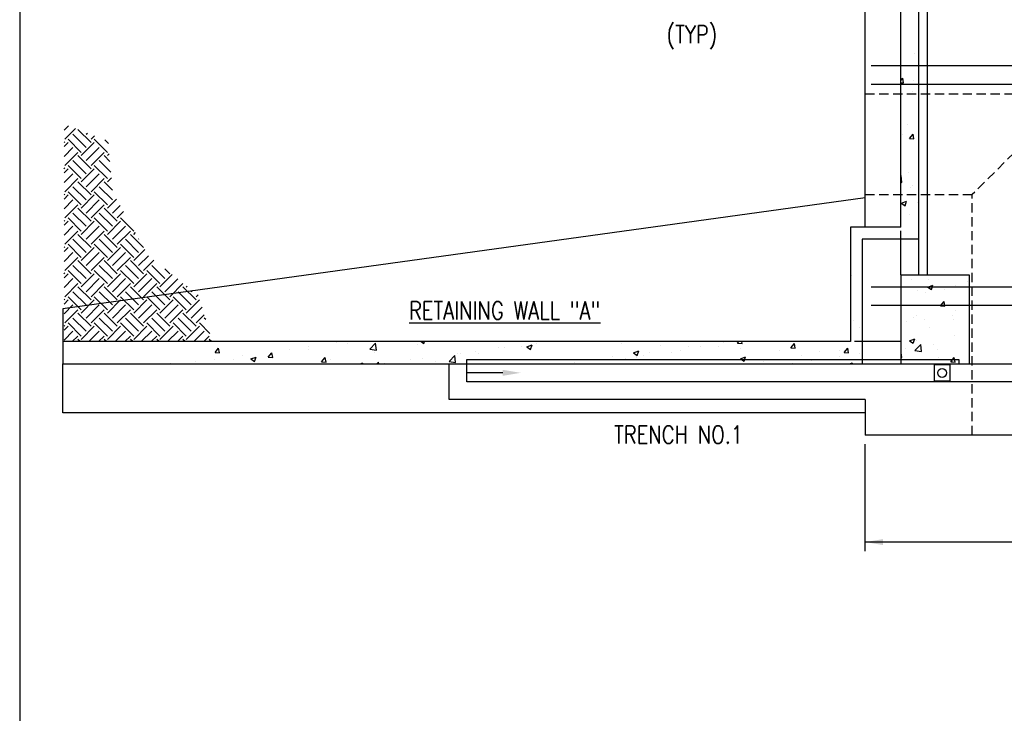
# Model space of a CAD drawing. Header units: inches. Extents: x -9715 to 32893, y -15613 to -1138.
# Tile 46 of 256: x 3448 to 4110, y -8610 to -8143. Entities that reach past the tile are written whole.
import ezdxf

# ---------------------------------------------------------------- set-up
doc = ezdxf.new("R2010")
doc.units = ezdxf.units.IN
doc.header["$MEASUREMENT"] = 0
for name, pattern in [('DASHED', [0.75, 0.5, -0.25]), ('HIDDEN', [0.375, 0.25, -0.125]), ('HIDDEN2', [0.1875, 0.125, -0.0625])]:
    doc.linetypes.add(name, pattern=pattern)
doc.layers.get('0').update_dxf_attribs({"color": 252})
doc.layers.get('DEFPOINTS').update_dxf_attribs({"color": 11})
for name, color, linetype in [('S-ANNO-DIMS', 2, 'Continuous'), ('S-ANNO-TEXT', 2, 'Continuous'), ('S-FNDN', 7, 'Continuous'), ('S-FNDN-FTNG-REBAR', 5, 'Continuous'), ('S-FNDN-PATT', 8, 'Continuous')]:
    doc.layers.add(name, color=color, linetype=linetype)
doc.styles.add('125', font='romans.shx', dxfattribs={"width": 0.8, "height": 2})

# ---------------------------------------------------------------- blocks, each defined once
blk = doc.blocks.new('*X680')
at = {"color": 0}
for p, q in [((335.36, 1491.04), (338.35, 1494.03)), ((335.88, 1484.92), (343.13, 1492.18)), ((353.55, 1482.71), (344.71, 1491.55)), ((346.92, 1476.09), (338.09, 1484.92)), ((350.24, 1479.4), (341.4, 1488.24)), ((350.24, 1488.24), (351.09, 1489.09)), ((353.55, 1484.92), (355.87, 1487.24)), ((364.6, 1476.09), (355.76, 1484.92)), ((365.19, 1482.13), (362.75, 1484.57)), ((335.88, 1482.71), (335.36, 1483.23)), ((335.36, 1479.99), (338.09, 1482.71)), ((335.36, 1473.36), (341.4, 1479.4)), ((346.92, 1473.88), (355.76, 1482.71)), ((350.24, 1470.56), (359.08, 1479.4)), ((335.88, 1467.25), (344.71, 1476.09)), ((353.55, 1465.04), (344.71, 1473.88)), ((353.55, 1467.25), (362.39, 1476.09)), ((366.3, 1469.97), (362.39, 1473.88)), ((364.6, 1473.88), (365.83, 1475.1)), ((335.88, 1465.04), (335.36, 1465.55)), ((335.36, 1462.31), (338.09, 1465.04)), ((346.92, 1458.41), (338.09, 1467.25)), ((350.24, 1461.72), (341.4, 1470.56)), ((346.92, 1456.2), (355.76, 1465.04)), ((364.6, 1458.41), (355.76, 1467.25)), ((366.96, 1462.68), (359.08, 1470.56)), ((335.36, 1455.68), (341.4, 1461.72)), ((335.88, 1449.57), (344.71, 1458.41)), ((350.24, 1452.88), (359.08, 1461.72)), ((353.55, 1449.57), (362.39, 1458.41)), ((364.6, 1456.2), (367.3, 1458.9)), ((350.24, 1444.04), (341.4, 1452.88)), ((353.55, 1447.36), (344.71, 1456.2)), ((367.92, 1444.04), (359.08, 1452.88)), ((368.07, 1450.52), (362.39, 1456.2)), ((335.88, 1447.36), (335.36, 1447.87)), ((335.36, 1444.64), (338.09, 1447.36)), ((346.92, 1440.73), (338.09, 1449.57)), ((346.92, 1438.52), (355.76, 1447.36)), ((364.6, 1440.73), (355.76, 1449.57)), ((364.6, 1438.52), (370.72, 1444.64)), ((335.36, 1438.01), (341.4, 1444.04)), ((335.88, 1431.89), (344.71, 1440.73)), ((353.55, 1429.68), (344.71, 1438.52)), ((350.24, 1435.21), (359.08, 1444.04)), ((353.55, 1431.89), (362.39, 1440.73)), ((371.23, 1429.68), (362.39, 1438.52)), ((367.92, 1435.21), (373.1, 1440.39)), ((346.92, 1423.05), (338.09, 1431.89)), ((350.24, 1426.37), (341.4, 1435.21)), ((364.6, 1423.05), (355.76, 1431.89)), ((367.92, 1426.37), (359.08, 1435.21)), ((371.23, 1431.89), (375.49, 1436.15)), ((382.28, 1423.05), (373.44, 1431.89)), ((335.88, 1429.68), (335.36, 1430.19)), ((335.36, 1426.96), (338.09, 1429.68)), ((335.36, 1420.33), (341.4, 1426.37)), ((346.92, 1420.84), (355.76, 1429.68)), ((350.24, 1417.53), (359.08, 1426.37)), ((364.6, 1420.84), (373.44, 1429.68)), ((367.92, 1417.53), (376.76, 1426.37)), ((335.88, 1414.21), (344.71, 1423.05)), ((353.55, 1412), (344.71, 1420.84)), ((353.55, 1414.21), (362.39, 1423.05)), ((371.23, 1412), (362.39, 1420.84)), ((371.23, 1414.21), (380.07, 1423.05)), ((388.91, 1412), (380.07, 1420.84)), ((382.28, 1420.84), (383.43, 1421.99)), ((335.88, 1412), (335.36, 1412.52)), ((335.36, 1409.28), (338.09, 1412)), ((346.92, 1405.37), (338.09, 1414.21)), ((350.24, 1408.69), (341.4, 1417.53)), ((346.92, 1403.17), (355.76, 1412)), ((364.6, 1405.37), (355.76, 1414.21)), ((367.92, 1408.69), (359.08, 1417.53)), ((364.6, 1403.17), (373.44, 1412)), ((382.28, 1405.37), (373.44, 1414.21)), ((385.59, 1408.69), (376.76, 1417.53)), ((385.59, 1417.53), (385.82, 1417.75)), ((335.36, 1402.65), (341.4, 1408.69)), ((335.88, 1396.54), (344.71, 1405.37)), ((350.24, 1399.85), (359.08, 1408.69)), ((353.55, 1396.54), (362.39, 1405.37)), ((367.92, 1399.85), (376.76, 1408.69)), ((371.23, 1396.54), (380.07, 1405.37)), ((382.28, 1403.17), (389.79, 1410.67)), ((385.59, 1399.85), (392.17, 1406.43)), ((350.24, 1391.01), (341.4, 1399.85)), ((353.55, 1394.33), (344.71, 1403.17)), ((367.92, 1391.01), (359.08, 1399.85)), ((371.23, 1394.33), (362.39, 1403.17)), ((385.59, 1391.01), (376.76, 1399.85)), ((388.91, 1394.33), (380.07, 1403.17)), ((388.91, 1396.54), (395.83, 1403.46)), ((403.27, 1391.01), (394.43, 1399.85)), ((335.88, 1394.33), (335.36, 1394.84)), ((335.36, 1391.6), (338.09, 1394.33)), ((346.92, 1387.7), (338.09, 1396.54)), ((346.92, 1385.49), (355.76, 1394.33)), ((364.6, 1387.7), (355.76, 1396.54)), ((364.6, 1385.49), (373.44, 1394.33)), ((382.28, 1387.7), (373.44, 1396.54)), ((382.28, 1385.49), (391.12, 1394.33)), ((399.96, 1387.7), (391.12, 1396.54)), ((399.96, 1385.49), (408.24, 1393.77)), ((406.59, 1394.33), (403.2, 1397.71)), ((335.36, 1384.97), (341.4, 1391.01)), ((335.88, 1378.86), (344.71, 1387.7)), ((353.55, 1376.65), (344.71, 1385.49)), ((350.24, 1382.17), (359.08, 1391.01)), ((353.55, 1378.86), (362.39, 1387.7)), ((371.23, 1376.65), (362.39, 1385.49)), ((367.92, 1382.17), (376.76, 1391.01)), ((371.23, 1378.86), (380.07, 1387.7)), ((388.91, 1376.65), (380.07, 1385.49)), ((385.59, 1382.17), (394.43, 1391.01)), ((388.91, 1378.86), (397.75, 1387.7)), ((406.59, 1376.65), (397.75, 1385.49)), ((403.27, 1382.17), (411.97, 1390.87)), ((406.59, 1378.86), (415.43, 1387.7)), ((424.26, 1376.65), (415.43, 1385.49)), ((417.63, 1385.49), (418.17, 1386.02)), ((346.92, 1370.02), (338.09, 1378.86)), ((350.24, 1373.33), (341.4, 1382.17)), ((364.6, 1370.02), (355.76, 1378.86)), ((367.92, 1373.33), (359.08, 1382.17)), ((382.28, 1370.02), (373.44, 1378.86)), ((385.59, 1373.33), (376.76, 1382.17)), ((399.96, 1370.02), (391.12, 1378.86)), ((403.27, 1373.33), (394.43, 1382.17)), ((417.63, 1370.02), (408.8, 1378.86)), ((420.95, 1373.33), (412.11, 1382.17)), ((420.95, 1382.17), (421.89, 1383.12)), ((424.26, 1378.86), (425.62, 1380.21)), ((335.88, 1376.65), (335.36, 1377.16)), ((335.36, 1373.93), (338.09, 1376.65)), ((335.36, 1367.3), (341.4, 1373.33)), ((346.92, 1367.81), (355.76, 1376.65)), ((350.24, 1364.5), (359.08, 1373.33)), ((364.6, 1367.81), (373.44, 1376.65)), ((367.92, 1364.5), (376.76, 1373.33)), ((382.28, 1367.81), (391.12, 1376.65)), ((385.59, 1364.5), (394.43, 1373.33)), ((399.96, 1367.81), (408.8, 1376.65)), ((403.27, 1364.5), (412.11, 1373.33)), ((417.63, 1367.81), (426.47, 1376.65)), ((420.95, 1364.5), (428.26, 1371.8)), ((335.88, 1361.18), (344.71, 1370.02)), ((353.55, 1358.97), (344.71, 1367.81)), ((353.55, 1361.18), (362.39, 1370.02)), ((371.23, 1358.97), (362.39, 1367.81)), ((371.23, 1361.18), (380.07, 1370.02)), ((388.91, 1358.97), (380.07, 1367.81)), ((388.91, 1361.18), (397.75, 1370.02)), ((406.59, 1358.97), (397.75, 1367.81)), ((406.59, 1361.18), (415.43, 1370.02)), ((424.26, 1358.97), (415.43, 1367.81)), ((424.26, 1361.18), (429.79, 1366.7)), ((335.88, 1358.97), (335.36, 1359.48)), ((335.36, 1356.25), (338.09, 1358.97)), ((346.92, 1352.34), (338.09, 1361.18)), ((350.24, 1355.66), (341.4, 1364.5)), ((346.92, 1350.13), (355.76, 1358.97)), ((364.6, 1352.34), (355.76, 1361.18)), ((367.92, 1355.66), (359.08, 1364.5)), ((364.6, 1350.13), (373.44, 1358.97)), ((382.28, 1352.34), (373.44, 1361.18)), ((385.59, 1355.66), (376.76, 1364.5)), ((382.28, 1350.13), (391.12, 1358.97)), ((399.96, 1352.34), (391.12, 1361.18)), ((403.27, 1355.66), (394.43, 1364.5)), ((399.96, 1350.13), (408.8, 1358.97)), ((417.63, 1352.34), (408.8, 1361.18)), ((420.95, 1355.66), (412.11, 1364.5)), ((417.63, 1350.13), (426.47, 1358.97)), ((433.56, 1354.1), (426.47, 1361.18)), ((430.73, 1363.56), (429.79, 1364.5)), ((335.36, 1349.62), (341.4, 1355.66)), ((340.96, 1348.59), (344.71, 1352.34)), ((352.01, 1348.59), (359.08, 1355.66)), ((358.64, 1348.59), (362.39, 1352.34)), ((369.69, 1348.59), (376.76, 1355.66)), ((376.32, 1348.59), (380.07, 1352.34)), ((387.36, 1348.59), (394.43, 1355.66)), ((393.99, 1348.59), (397.75, 1352.34)), ((405.04, 1348.59), (412.11, 1355.66)), ((411.67, 1348.59), (415.43, 1352.34)), ((422.72, 1348.59), (429.79, 1355.66)), ((429.35, 1348.59), (433.1, 1352.34)), ((346.26, 1348.59), (344.71, 1350.13)), ((363.94, 1348.59), (362.39, 1350.13)), ((381.61, 1348.59), (380.07, 1350.13)), ((399.29, 1348.59), (397.75, 1350.13)), ((416.97, 1348.59), (415.43, 1350.13)), ((434.65, 1348.59), (433.1, 1350.13))]:
    blk.add_line(p, q, dxfattribs=at)
blk = doc.blocks.new('*X687')
at = {"color": 0}
for p, q in [((787.64, 1542.81), (787.64, 1542.81)), ((778.69, 1524.42), (779.99, 1525.96)), ((780.56, 1522.82), (779.99, 1525.96)), ((787, 1524.73), (787, 1524.73)), ((778.69, 1522.99), (780.56, 1522.82)), ((786.38, 1517.08), (786.38, 1517.08)), ((782.96, 1494.52), (782.96, 1494.52)), ((779.63, 1487.79), (779.63, 1487.79)), ((784.51, 1485.48), (786.92, 1488.35)), ((784.51, 1485.48), (787.5, 1485.21)), ((787.5, 1485.21), (786.92, 1488.35)), ((778.69, 1460.47), (778.8, 1460.58)), ((779.35, 1455.84), (778.8, 1460.58)), ((783.77, 1462.25), (783.77, 1462.25)), ((778.69, 1455.94), (779.35, 1455.84)), ((784.9, 1452.5), (784.9, 1452.5)), ((786.23, 1453.77), (786.23, 1453.77)), ((779.06, 1441.78), (782.56, 1443.13)), ((779.06, 1441.78), (779.35, 1441.59)), ((782.04, 1441.59), (782.56, 1443.13)), ((789.97, 1442.43), (789.97, 1442.43))]:
    blk.add_line(p, q, dxfattribs=at)
blk = doc.blocks.new('*X688')
at = {"color": 0}
for p, q in [((786.08, 1390.45), (786.08, 1390.45)), ((796.74, 1385.39), (800.24, 1386.74)), ((796.74, 1385.39), (799.22, 1383.72)), ((796.97, 1390.33), (796.97, 1390.33)), ((799.22, 1383.72), (800.24, 1386.74)), ((815.78, 1386.34), (815.78, 1386.34)), ((823.67, 1389.21), (823.67, 1389.21)), ((790.11, 1382.82), (790.11, 1382.82)), ((795.32, 1381.92), (795.32, 1381.92)), ((807.83, 1383.57), (807.83, 1383.57)), ((805.18, 1372.96), (805.18, 1372.96)), ((805.33, 1372.65), (807.74, 1375.52)), ((805.33, 1372.65), (808.31, 1372.38)), ((808.31, 1372.38), (807.74, 1375.52)), ((789.5, 1366.18), (789.5, 1366.18)), ((813.62, 1366.34), (813.62, 1366.34)), ((815.17, 1369.7), (815.17, 1369.7)), ((782.16, 1362.2), (782.16, 1362.2)), ((787.24, 1364.78), (787.24, 1364.78)), ((794.68, 1363.84), (794.68, 1363.84)), ((813.93, 1363.66), (813.93, 1363.66)), ((797.78, 1358.07), (797.78, 1358.07)), ((814.56, 1353.05), (814.56, 1353.05)), ((824.47, 1356.94), (824.47, 1356.94)), ((784.57, 1349.14), (788.07, 1350.48)), ((784.57, 1349.14), (787.06, 1347.46)), ((787.06, 1347.46), (788.07, 1350.48)), ((788.16, 1342.56), (792.06, 1346.62)), ((788.89, 1349.53), (788.89, 1349.53)), ((792.61, 1341.87), (792.06, 1346.62)), ((800.46, 1346.62), (800.46, 1346.62)), ((778.69, 1340.91), (778.81, 1341.05)), ((779.39, 1337.91), (778.81, 1341.05)), ((781.53, 1344.12), (781.53, 1344.12)), ((788.16, 1342.56), (792.61, 1341.87)), ((803.11, 1343.12), (803.11, 1343.12)), ((778.69, 1337.97), (779.39, 1337.91)), ((803.98, 1338.24), (803.98, 1338.24)), ((812.26, 1335.04), (813.56, 1336.59)), ((812.26, 1335.04), (813.69, 1334.91)), ((813.56, 1336.59), (814.67, 1337.91)), ((813.69, 1334.91), (815.25, 1334.78)), ((813.96, 1336.41), (813.96, 1336.41)), ((815.25, 1334.77), (814.67, 1337.91))]:
    blk.add_line(p, q, dxfattribs=at)
blk = doc.blocks.new('*X689')
at = {"color": 0}
for p, q in [((779.35, 1441.59), (781.54, 1440.1)), ((781.54, 1440.1), (782.04, 1441.59)), ((784.26, 1434.43), (784.26, 1434.43)), ((753.54, 1418), (753.54, 1418)), ((744.94, 1396.43), (744.94, 1396.43)), ((745.44, 1393.34), (745.44, 1393.34)), ((744.8, 1375.27), (744.8, 1375.27)), ((746.86, 1362.95), (746.86, 1362.95)), ((750.59, 1358.04), (750.59, 1358.04)), ((379.77, 1345.2), (379.77, 1345.2)), ((398.71, 1347.69), (398.71, 1347.69)), ((406.23, 1347.12), (406.23, 1347.12)), ((421.26, 1343.51), (425.15, 1347.57)), ((425.71, 1342.82), (425.15, 1347.57)), ((453.35, 1346.38), (453.35, 1346.38)), ((455.79, 1348.59), (457.62, 1347.35)), ((457.62, 1347.35), (458.04, 1348.59)), ((523.65, 1345.41), (523.65, 1345.41)), ((526.99, 1345.02), (530.49, 1346.37)), ((529.48, 1343.35), (530.49, 1346.37)), ((533.45, 1347.66), (533.45, 1347.66)), ((563.76, 1348.39), (563.76, 1348.39)), ((590.45, 1347.26), (590.45, 1347.26)), ((617.14, 1346.13), (617.14, 1346.13)), ((635.71, 1345.24), (635.71, 1345.24)), ((656.1, 1345.6), (656.1, 1345.6)), ((659.38, 1347.93), (659.38, 1347.93)), ((668.62, 1347.25), (668.62, 1347.25)), ((668.81, 1347.59), (669.65, 1348.59)), ((668.81, 1347.59), (671.8, 1347.33)), ((671.8, 1347.33), (671.57, 1348.59)), ((704.67, 1344.45), (707.08, 1347.32)), ((707.66, 1344.19), (707.09, 1347.32)), ((317.12, 1341.35), (319.53, 1344.23)), ((317.12, 1341.35), (320.11, 1341.09)), ((320.11, 1341.09), (319.53, 1344.23)), ((335.68, 1339.39), (335.68, 1339.39)), ((352.98, 1338.22), (355.39, 1341.09)), ((355.01, 1340.17), (355.01, 1340.17)), ((355.97, 1337.95), (355.39, 1341.09)), ((367.25, 1343.55), (367.25, 1343.55)), ((380.26, 1343.37), (380.26, 1343.37)), ((421.26, 1343.51), (425.71, 1342.82)), ((424.19, 1341.37), (424.19, 1341.37)), ((474.62, 1335.24), (478.52, 1339.29)), ((479.07, 1334.55), (478.52, 1339.29)), ((480.16, 1340.43), (480.16, 1340.43)), ((482.52, 1340.94), (482.52, 1340.94)), ((492.68, 1342.07), (492.68, 1342.07)), ((494.49, 1340.4), (494.49, 1340.4)), ((508.19, 1344.46), (508.19, 1344.46)), ((511.62, 1344.57), (511.62, 1344.57)), ((526.99, 1345.02), (529.48, 1343.35)), ((598.85, 1341.02), (602.35, 1342.36)), ((598.85, 1341.02), (601.33, 1339.34)), ((601.33, 1339.34), (602.35, 1342.36)), ((605.59, 1338.95), (605.59, 1338.95)), ((609.74, 1341.49), (609.74, 1341.49)), ((624.52, 1341.44), (624.52, 1341.44)), ((630.22, 1342.93), (630.22, 1342.93)), ((643.83, 1345.01), (643.83, 1345.01)), ((670.53, 1343.88), (670.53, 1343.88)), ((697.22, 1342.75), (697.22, 1342.75)), ((704.67, 1344.45), (707.66, 1344.19)), ((712, 1339.06), (712, 1339.06)), ((723.91, 1341.62), (723.91, 1341.62)), ((737.67, 1342.58), (737.67, 1342.58)), ((740.54, 1341.31), (742.95, 1344.18)), ((740.54, 1341.31), (743.53, 1341.05)), ((743.53, 1341.05), (742.95, 1344.18)), ((750.6, 1340.5), (750.6, 1340.5)), ((287.11, 1334.12), (287.11, 1334.12)), ((304.22, 1335.25), (304.22, 1335.25)), ((316.74, 1336.9), (316.74, 1336.9)), ((329.34, 1336.65), (329.34, 1336.65)), ((341.27, 1336.91), (344.77, 1338.25)), ((341.27, 1336.91), (343.75, 1335.23)), ((343.75, 1335.23), (344.77, 1338.25)), ((352.98, 1338.22), (355.97, 1337.95)), ((388.84, 1335.08), (391.25, 1337.95)), ((388.84, 1335.08), (391.83, 1334.82)), ((391.83, 1334.82), (391.26, 1337.95)), ((395.03, 1336.36), (395.03, 1336.36)), ((414.91, 1333.59), (416.62, 1334.24)), ((416.4, 1333.59), (416.62, 1334.24)), ((426.09, 1333.59), (427.12, 1334.81)), ((427.34, 1333.59), (427.12, 1334.81)), ((429.65, 1333.78), (429.65, 1333.78)), ((431.3, 1333.99), (431.3, 1333.99)), ((448.58, 1336.27), (448.58, 1336.27)), ((456.55, 1337.19), (456.55, 1337.19)), ((465.33, 1335.4), (465.33, 1335.4)), ((474.62, 1335.24), (479.07, 1334.55)), ((558.81, 1334.77), (558.81, 1334.77)), ((584.48, 1338.29), (584.48, 1338.29)), ((593.07, 1337.3), (593.07, 1337.3)), ((601.06, 1337.92), (601.06, 1337.92)), ((670.7, 1337.01), (674.2, 1338.36)), ((670.7, 1337.01), (673.19, 1335.34)), ((673.19, 1335.34), (674.2, 1338.36)), ((686.03, 1335.32), (686.03, 1335.32)), ((705.98, 1334.18), (705.98, 1334.18)), ((718.5, 1335.83), (718.5, 1335.83)), ((737.43, 1338.32), (737.43, 1338.32)), ((744.06, 1333.59), (746.06, 1334.35)), ((745.8, 1333.59), (746.06, 1334.35))]:
    blk.add_line(p, q, dxfattribs=at)

msp = doc.modelspace()

# ---------------------------------------------------------------- linework, layer by layer
at = {"layer": 'DEFPOINTS'}
msp.add_lwpolyline([(3447.57573, -9546.81484), (6573.42378, -9546.81484), (6573.42378, -7578.81484), (3447.57573, -7578.81484)], close=True, dxfattribs=at)
at = {"layer": 'S-ANNO-DIMS'}
for p, q in [((4016.60844, -8500.7539), (4016.60844, -8428.7539)), ((5994.60844, -8494.7539), (4016.60844, -8494.7539))]:
    msp.add_line(p, q, dxfattribs=at)
msp.add_solid([(4028.60844, -8492.7539), (4028.60844, -8496.7539), (4016.60844, -8494.7539)], dxfattribs=at)
at = {"layer": 'S-FNDN', "color": 3}
for p, q in [((4016.60844, -8282.7539), (4016.60844, -7678.97521)), ((4040.60844, -8282.7539), (4040.60844, -7702.7539)), ((4058.60844, -8314.7539), (4058.60844, -7714.7539)), ((4052.60844, -8314.7539), (4052.60844, -7720.7539)), ((4040.60844, -8282.7539), (4006.60844, -8282.7539)), ((4006.60844, -8282.7539), (4006.60844, -8359.7539)), ((4052.60844, -8290.7539), (4014.60844, -8290.7539)), ((4014.60844, -8290.7539), (4014.60844, -8374.7539)), ((4006.60844, -8359.7539), (3476.60844, -8359.7539)), ((3476.60844, -8359.7539), (3476.60844, -8374.7539)), ((3476.60844, -8374.7539), (4086.60844, -8374.7539)), ((3736.60844, -8398.7539), (3736.60844, -8374.7539)), ((3748.60844, -8386.7539), (3748.60844, -8374.7539)), ((4086.60844, -8374.7539), (4386.60844, -8374.7539)), ((4398.60844, -8386.7539), (3748.60844, -8386.7539)), ((4016.60844, -8398.7539), (3736.60844, -8398.7539)), ((4016.60844, -8398.7539), (4016.60844, -8422.7539)), ((4386.60844, -8422.7539), (4016.60844, -8422.7539))]:
    msp.add_line(p, q, dxfattribs=at)
at = {"layer": 'S-FNDN', "color": 2, "linetype": 'HIDDEN', "ltscale": 25}
for p, q in [((4016.60844, -8192.7539), (4156.60844, -8192.7539)), ((4156.60844, -8192.7539), (4088.60844, -8260.7539)), ((4016.60844, -8260.7539), (4088.60844, -8260.7539)), ((4088.60844, -8422.7539), (4088.60844, -8260.7539))]:
    msp.add_line(p, q, dxfattribs=at)
at = {"layer": 'S-FNDN', "color": 3, "linetype": 'Continuous'}
msp.add_line((4040.60844, -8314.7539), (4040.60844, -8374.7539), dxfattribs=at)
at = {"layer": 'S-FNDN', "color": 2}
for p, q in [((3476.60844, -8337.54847), (3476.60844, -8359.7539)), ((3476.60844, -8407.7539), (3476.60844, -8374.7539)), ((4016.60844, -8407.7539), (3476.60844, -8407.7539))]:
    msp.add_line(p, q, dxfattribs=at)
at = {"layer": 'S-FNDN', "color": 2, "linetype": 'HIDDEN2'}
msp.add_line((4040.60844, -8359.7539), (4009.35532, -8359.7539), dxfattribs=at)
at = {"layer": 'S-FNDN'}
msp.add_line((4068.38849, -8374.7539), (4068.38849, -8374.8079), dxfattribs=at)
at = {"layer": 'S-FNDN', "color": 2}
msp.add_lwpolyline([(4016.60844, -8262.86725), (3476.60844, -8337.54847)], dxfattribs=at)
at = {"layer": 'S-FNDN', "color": 2, "linetype": 'HIDDEN2'}
msp.add_lwpolyline([(4040.60844, -8314.7539), (4040.60844, -8285.12267)], dxfattribs=at)
at = {"layer": 'S-FNDN', "color": 3}
for points in [[(4040.60844, -8314.7539), (4086.60844, -8314.7539)], [(4086.60844, -8314.7539), (4086.60844, -8374.7539)]]:
    msp.add_lwpolyline(points, dxfattribs=at)
at = {"layer": 'S-FNDN', "color": 2, "linetype": 'HIDDEN'}
msp.add_lwpolyline([(3748.60844, -8374.7539), (3748.60844, -8371.7539), (4079.60844, -8371.7539), (4079.60844, -8374.7539)], dxfattribs=at)
at = {"layer": 'S-FNDN', "color": 2}
msp.add_lwpolyline([(4062.98849, -8386.2079), (4073.78849, -8386.2079), (4073.78849, -8375.4079), (4062.98849, -8375.4079)], close=True, dxfattribs=at)
at = {"layer": 'S-FNDN', "color": 2, "linetype": 'Continuous'}
msp.add_lwpolyline([(3772.70291, -8380.7539), (3748.60844, -8380.7539)], dxfattribs=at)
at = {"layer": 'S-FNDN', "color": 2}
msp.add_circle((4068.38849, -8380.8079), 3, dxfattribs=at)
at = {"layer": 'S-FNDN', "color": 2, "linetype": 'DASHED'}
msp.add_solid([(3772.70291, -8378.7539), (3772.70291, -8382.7539), (3784.70291, -8380.7539)], dxfattribs=at)
at = {"layer": 'S-FNDN-FTNG-REBAR', "color": 5}
for points in [[(4020.60844, -8173.86015), (4264.52616, -8173.86015), (4270.60844, -8167.77787), (4310.60844, -8167.77787)], [(4020.60844, -8186.35247), (4317.99003, -8186.35247), (4324.60844, -8179.73405), (4364.60844, -8179.73405)], [(4020.60844, -8322.78309), (4264.52616, -8322.78309), (4270.60844, -8316.7008), (4310.60844, -8316.7008)], [(4020.60844, -8335.2754), (4317.99003, -8335.2754), (4324.60844, -8328.65699), (4364.60844, -8328.65699)]]:
    msp.add_lwpolyline(points, dxfattribs=at)

# ---------------------------------------------------------------- block references
at = {"layer": 'S-FNDN-PATT', "color": 1}
for name in ['*X687', '*X689', '*X688']:
    msp.add_blockref(name, (3261.91403, -9708.34107), dxfattribs=at)
at = {"layer": 'S-FNDN-PATT'}
msp.add_blockref('*X680', (3142.0434, -9708.34107), dxfattribs=at)

# ---------------------------------------------------------------- texts
at = {"layer": 'S-ANNO-TEXT', "style": '125', "width": 0.8}
for s, p in [('(TYP)', (3882.95563, -8158.82728)), ('%%uRETAINING WALL "A"', (3709.60844, -8344.7539)), ('TRENCH NO.1', (3847.60844, -8428.40835))]:
    msp.add_text(s, height=12, dxfattribs=at).set_placement(p)

doc.saveas('drawing.dxf')
